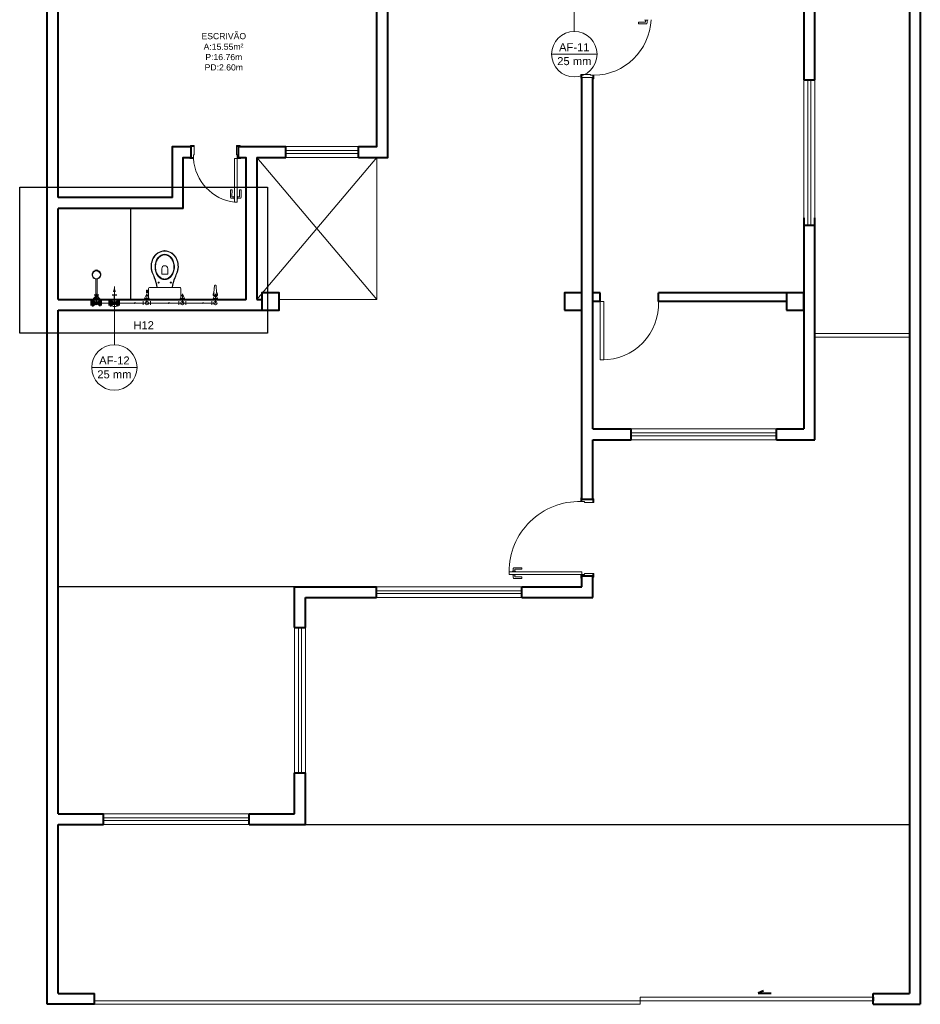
# Model space of a CAD drawing. Header units: millimetres. Extents: x 26 to 1362, y 24 to 358.
# Tile 108 of 256: x 666 to 678, y 147 to 161. Entities that reach past the tile are written whole.
import ezdxf

# ---------------------------------------------------------------- set-up
doc = ezdxf.new("R2010")
doc.units = ezdxf.units.MM
doc.linetypes.add('HIDDEN2', pattern=[4.7625, 3.175, -1.5875])
for name, color, linetype, lineweight in [('AF-Colunas', 4, 'Continuous', 5), ('AF-Condutos', 4, 'Continuous', 5), ('AF-Conexões', 9, 'Continuous', 5), ('AF-Indicação coluna', 5, 'Continuous', 5), ('AF-Sentido conduto', 9, 'Continuous', 5), ('DI-Detalhes', 1, 'Continuous', 30), ('MB_ALVENARIA', 7, 'Continuous', 40), ('MB_ESQUADRIA', 7, 'Continuous', 5), ('MB_MOBILIÁRIO', 8, 'Continuous', 13), ('MB_TEXTO_0', 7, 'Continuous', 13), ('Nível 1', 7, 'Continuous', 5), ('Textos', 7, 'Continuous', 5)]:
    doc.layers.add(name, color=color, linetype=linetype, lineweight=lineweight)
for name, color, linetype in [('ARQ-PISO', 8, 'Continuous'), ('Simbolos', 5, 'Continuous'), ('Simbolos_int', 2, 'Continuous')]:
    doc.layers.add(name, color=color, linetype=linetype)
doc.styles.add('arial', font='arial.ttf')

msp = doc.modelspace()

# ---------------------------------------------------------------- hatches: boundary and pattern name
at = {"layer": 'AF-Condutos', "linetype": 'Continuous'}
msp.add_hatch(color=256, dxfattribs=at).paths.add_polyline_path([(667.3906, 157.3093), (667.3712, 157.2369), (667.4101, 157.2369)])
at = {"layer": 'AF-Sentido conduto', "linetype": 'Continuous'}
for points in [[(667.167, 157.0843), (667.2153, 157.0714), (667.2153, 157.0972)], [(667.714, 157.0843), (667.6657, 157.0972), (667.6657, 157.0714)], [(668.181, 157.0843), (668.1327, 157.0972), (668.1327, 157.0714)], [(668.6514, 157.0843), (668.6031, 157.0972), (668.6031, 157.0714)]]:
    msp.add_hatch(color=256, dxfattribs=at).paths.add_polyline_path(points)
at = {"layer": 'Simbolos', "linetype": 'Continuous'}
for points in [[(667.0908, 157.0424), (667.0908, 157.1264), (667.1433, 157.0845)], [(667.1433, 157.0845), (667.1958, 157.0424), (667.1958, 157.1264)], [(667.3381, 157.0422), (667.3381, 157.1262), (667.3906, 157.0843)], [(667.3906, 157.0843), (667.4431, 157.0422), (667.4431, 157.1262)]]:
    msp.add_hatch(color=256, dxfattribs=at).paths.add_polyline_path(points)

# ---------------------------------------------------------------- linework, layer by layer
at = {"layer": 'AF-Colunas', "const_width": 0.025}
msp.add_lwpolyline([(667.4031, 157.0843, 1), (667.3781, 157.0843, 1)], format="xyb", close=True, dxfattribs=at)
at = {"layer": 'AF-Colunas'}
msp.add_circle((667.3906, 157.0843), 0.025, dxfattribs=at)
at = {"layer": 'AF-Condutos'}
for p, q in [((667.3406, 157.0843), (667.1933, 157.0843)), ((667.4406, 157.0843), (667.7874, 157.0843)), ((667.8874, 157.0843), (668.2745, 157.0843)), ((668.3745, 157.0843), (668.7283, 157.0843))]:
    msp.add_line(p, q, dxfattribs=at)
for points in [[(667.3906, 157.1343), (667.3906, 157.3093)], [(667.3656, 157.041), (667.3726, 157.0377), (667.3801, 157.0354), (667.3877, 157.0344), (667.3955, 157.0345), (667.4031, 157.0359), (667.4104, 157.0384), (667.4173, 157.042), (667.4235, 157.0466), (667.4289, 157.0522), (667.4335, 157.0585), (667.4369, 157.0654), (667.4393, 157.0728), (667.4405, 157.0804), (667.4405, 157.0882), (667.4393, 157.0958), (667.4369, 157.1032), (667.4335, 157.1101), (667.4289, 157.1164), (667.4235, 157.122), (667.4173, 157.1266), (667.4104, 157.1302), (667.4031, 157.1327), (667.3955, 157.1341), (667.3877, 157.1342), (667.3801, 157.1332), (667.3726, 157.131), (667.3656, 157.1276)]]:
    msp.add_lwpolyline(points, dxfattribs=at)
at = {"layer": 'AF-Conexões'}
for p, q in [((667.1433, 157.2093), (667.112, 157.1468)), ((667.112, 157.1468), (667.1745, 157.1468)), ((667.1433, 157.0843), (667.1433, 157.2093)), ((667.1745, 157.1468), (667.1433, 157.2093)), ((667.8374, 157.2093), (667.8062, 157.1468)), ((667.8062, 157.1468), (667.8687, 157.1468)), ((667.8374, 157.0843), (667.8374, 157.2093)), ((667.8687, 157.1468), (667.8374, 157.2093)), ((668.3245, 157.2093), (668.2933, 157.1468)), ((668.2933, 157.1468), (668.3558, 157.1468)), ((668.3245, 157.0843), (668.3245, 157.2093)), ((668.3558, 157.1468), (668.3245, 157.2093)), ((668.7783, 157.2093), (668.747, 157.1468)), ((668.747, 157.1468), (668.8095, 157.1468)), ((668.7783, 157.0843), (668.7783, 157.2093)), ((668.8095, 157.1468), (668.7783, 157.2093)), ((667.1433, 157.0843), (667.1933, 157.0843)), ((667.1933, 157.1093), (667.1933, 157.0593)), ((667.3406, 157.0593), (667.3406, 157.1093)), ((667.3906, 157.0843), (667.3406, 157.0843)), ((667.3906, 157.0843), (667.4406, 157.0843)), ((667.4406, 157.1093), (667.4406, 157.0593)), ((667.7874, 157.0593), (667.7874, 157.1093)), ((667.8374, 157.0843), (667.7874, 157.0843)), ((667.8374, 157.0843), (667.8874, 157.0843)), ((667.8874, 157.1093), (667.8874, 157.0593)), ((668.2745, 157.0593), (668.2745, 157.1093)), ((668.3245, 157.0843), (668.2745, 157.0843)), ((668.3245, 157.0843), (668.3745, 157.0843)), ((668.3745, 157.1093), (668.3745, 157.0593)), ((668.7283, 157.0593), (668.7283, 157.1093)), ((668.7783, 157.0843), (668.7283, 157.0843))]:
    msp.add_line(p, q, dxfattribs=at)
for centre in [(667.1433, 157.0843), (667.1433, 157.0843), (667.3906, 157.0843), (667.8374, 157.0843), (667.8374, 157.0843), (668.3245, 157.0843), (668.3245, 157.0843), (668.7783, 157.0843), (668.7783, 157.0843)]:
    msp.add_circle(centre, 0.025, dxfattribs=at)
at = {"layer": 'AF-Indicação coluna'}
for p, q in [((673.7118, 160.8167), (673.7118, 161.2593)), ((673.3995, 160.5044), (674.0241, 160.5044)), ((667.3906, 156.5108), (667.3906, 157.0593)), ((667.0784, 156.1985), (667.7029, 156.1985))]:
    msp.add_line(p, q, dxfattribs=at)
for centre in [(673.7118, 160.5044), (667.3906, 156.1985)]:
    msp.add_circle(centre, 0.3123, dxfattribs=at)
at = {"layer": 'AF-Sentido conduto'}
for points in [[(667.367, 157.0843), (667.167, 157.0843)], [(667.514, 157.0843), (667.714, 157.0843)], [(667.981, 157.0843), (668.181, 157.0843)], [(668.4514, 157.0843), (668.6514, 157.0843)]]:
    msp.add_lwpolyline(points, dxfattribs=at)
at = {"layer": 'ARQ-PISO'}
msp.add_line((667.6174, 157.1343), (667.6174, 158.3843), dxfattribs=at)
for points in [[(669.8674, 153.1843), (666.6174, 153.1843)], [(670.0174, 149.9143), (678.3174, 149.9143)]]:
    msp.add_lwpolyline(points, dxfattribs=at)
at = {"layer": 'DI-Detalhes'}
msp.add_lwpolyline([(666.089, 158.6747), (669.4964, 158.6747), (669.4964, 156.6693), (666.089, 156.6693), (666.089, 158.6747)], dxfattribs=at)
at = {"layer": 'MB_ALVENARIA'}
for p, q in [((666.4674, 147.4443), (666.4674, 192.3643)), ((678.3174, 171.8043), (678.3174, 147.5943)), ((666.6174, 158.5343), (666.6174, 162.5343)), ((677.0174, 160.1543), (677.0174, 161.5343)), ((669.0974, 159.2343), (669.3474, 159.2343)), ((669.3474, 159.0843), (669.3474, 157.1343)), ((666.6174, 157.1343), (666.6174, 158.3843)), ((677.0174, 155.2043), (677.0174, 158.2543)), ((674.0674, 157.2243), (673.9674, 157.2243)), ((676.6274, 157.2243), (674.8674, 157.2243)), ((674.0674, 157.1043), (673.9674, 157.1043)), ((676.6274, 157.1043), (674.8674, 157.1043)), ((666.6174, 150.0643), (666.6174, 156.9843)), ((673.9674, 155.3543), (674.4924, 155.3543)), ((676.4924, 155.3543), (676.8674, 155.3543)), ((673.9674, 154.3843), (673.9674, 155.2043)), ((673.9674, 155.2043), (674.4924, 155.2043)), ((676.4924, 155.2043), (677.0174, 155.2043)), ((673.8174, 154.3843), (673.8174, 154.8843)), ((673.8174, 153.1843), (673.8174, 153.3343)), ((673.9674, 153.0343), (673.9674, 153.3343)), ((669.8674, 152.6243), (669.8674, 153.1843)), ((669.8674, 153.1843), (670.9924, 153.1843)), ((672.9924, 153.1843), (673.8174, 153.1843)), ((670.0174, 152.6243), (670.0174, 153.0343)), ((670.0174, 153.0343), (670.9924, 153.0343)), ((672.9924, 153.0343), (673.9674, 153.0343)), ((669.8674, 150.0643), (669.8674, 150.6243)), ((670.0174, 149.9143), (670.0174, 150.6243)), ((666.6174, 150.0643), (667.2424, 150.0643)), ((669.2424, 150.0643), (669.8674, 150.0643)), ((666.6174, 147.5943), (666.6174, 149.9143)), ((666.6174, 149.9143), (667.2424, 149.9143)), ((669.2424, 149.9143), (670.0174, 149.9143)), ((666.6174, 147.5943), (667.1174, 147.5943)), ((667.1174, 147.4443), (667.1174, 147.5943)), ((676.3128, 147.6315), (676.2379, 147.596)), ((676.2379, 147.596), (676.4183, 147.596)), ((677.8174, 147.5943), (678.3174, 147.5943)), ((677.8174, 147.4443), (677.8174, 147.5943)), ((677.8174, 147.5443), (677.8174, 147.4943)), ((667.1174, 147.4443), (666.4674, 147.4443)), ((677.8174, 147.4443), (678.4674, 147.4443))]:
    msp.add_line(p, q, dxfattribs=at)
at = {"layer": 'MB_ALVENARIA', "linetype": 'Continuous'}
msp.add_line((678.4674, 171.8043), (678.4674, 147.4443), dxfattribs=at)
at = {"layer": 'MB_ALVENARIA'}
for points in [[(670.7474, 159.0843), (671.1474, 159.0843), (671.1474, 161.5343)], [(670.7474, 159.2343), (670.9974, 159.2343), (670.9974, 161.5343)], [(676.8674, 161.1843), (676.8674, 160.1543)], [(673.8174, 154.8843), (673.8174, 160.1843)], [(673.9674, 155.3543), (673.9674, 160.1768)], [(676.8674, 160.1543), (677.0174, 160.1543)], [(668.1874, 158.5343), (668.1874, 159.2343), (668.4474, 159.2343)], [(668.4474, 159.0843), (668.4474, 159.2343)], [(669.0974, 159.0843), (669.0974, 159.2343)], [(669.3474, 159.2343), (669.7474, 159.2343)], [(669.7474, 159.0843), (669.7474, 159.2343)], [(670.7474, 159.0843), (670.7474, 159.2343)], [(668.3374, 158.3843), (668.3374, 159.0843), (668.4474, 159.0843)], [(669.0974, 159.0843), (669.1974, 159.0843), (669.1974, 157.1343)], [(669.3474, 159.0843), (669.7474, 159.0843)], [(668.1874, 158.5343), (666.6174, 158.5343)], [(668.3374, 158.3843), (666.6174, 158.3843)], [(676.8674, 158.2543), (676.8674, 155.3543)], [(676.8674, 158.1543), (677.0174, 158.1543)], [(669.4174, 156.9843), (669.6574, 156.9843), (669.6574, 157.2243), (669.4174, 157.2243), (669.4174, 156.9843)], [(673.5774, 156.9843), (673.8174, 156.9843), (673.8174, 157.2243), (673.5774, 157.2243), (673.5774, 156.9843)], [(674.0674, 157.1043), (674.0674, 157.2243)], [(674.8674, 157.1043), (674.8674, 157.2243)], [(676.6274, 156.9843), (676.8674, 156.9843), (676.8674, 157.2243), (676.6274, 157.2243), (676.6274, 156.9843)], [(666.6174, 157.1343), (669.1974, 157.1343)], [(666.6174, 157.1343), (669.1974, 157.1343), (669.1974, 157.1343)], [(669.3474, 157.1343), (669.4174, 157.1343)], [(666.6174, 156.9843), (669.4174, 156.9843)], [(674.4924, 155.2043), (674.4924, 155.3543)], [(676.4924, 155.2043), (676.4924, 155.3543)], [(673.9674, 154.3843), (673.8174, 154.3843)], [(673.8174, 153.1843), (673.8174, 153.3343), (673.9674, 153.3343)], [(670.9924, 153.0343), (670.9924, 153.1843)], [(672.9924, 153.0343), (672.9924, 153.1843)], [(669.8674, 152.6243), (670.0174, 152.6243)], [(669.8674, 150.6243), (670.0174, 150.6243)], [(667.2424, 149.9143), (667.2424, 150.0643)], [(669.2424, 149.9143), (669.2424, 150.0643)]]:
    msp.add_lwpolyline(points, dxfattribs=at)
at = {"layer": 'MB_ESQUADRIA'}
for p, q in [((674.5949, 160.9239), (674.5949, 160.9439)), ((674.5949, 160.9439), (674.6869, 160.9439)), ((674.6819, 160.9725), (674.6819, 160.9789)), ((674.7245, 160.9725), (674.6819, 160.9725)), ((674.6919, 160.9489), (674.6919, 160.9725)), ((674.7119, 160.9725), (674.7119, 160.9339)), ((674.7245, 160.9789), (674.7245, 160.9725)), ((674.7019, 160.9239), (674.5949, 160.9239)), ((673.9324, 160.2243), (673.8174, 160.2242)), ((673.8174, 160.2242), (673.8174, 160.1892)), ((673.9324, 160.2143), (673.9324, 160.2243)), ((673.9324, 160.2143), (673.9674, 160.2143)), ((673.9674, 160.2143), (673.9674, 160.1893)), ((668.4873, 159.2343), (668.4523, 159.2343)), ((668.4873, 159.2343), (668.4523, 159.2343)), ((668.4874, 159.1193), (668.4873, 159.2343)), ((668.4874, 159.1193), (668.4873, 159.2343)), ((669.0674, 159.1193), (669.0675, 159.2343)), ((669.0674, 159.1193), (669.0675, 159.2343)), ((669.0674, 159.1193), (669.0675, 159.2343)), ((669.0674, 159.1193), (669.0675, 159.2343)), ((669.0675, 159.2343), (669.1025, 159.2343)), ((669.0675, 159.2343), (669.1025, 159.2343)), ((669.0675, 159.2343), (669.1025, 159.2343)), ((669.0675, 159.2343), (669.1025, 159.2343)), ((668.4774, 159.0843), (668.4524, 159.0843)), ((668.4774, 159.0843), (668.4524, 159.0843)), ((668.4774, 159.1193), (668.4874, 159.1193)), ((668.4774, 159.1193), (668.4774, 159.0843)), ((668.4774, 159.1193), (668.4874, 159.1193)), ((668.4774, 159.1193), (668.4774, 159.0843)), ((669.0774, 159.1193), (669.0674, 159.1193)), ((669.0774, 159.1193), (669.0674, 159.1193)), ((669.0774, 159.1193), (669.0674, 159.1193)), ((669.0774, 159.1193), (669.0674, 159.1193)), ((669.0774, 159.1193), (669.0774, 159.0843)), ((669.0774, 159.1193), (669.0774, 159.0843)), ((669.0774, 159.1193), (669.0774, 159.0843)), ((669.0774, 159.1193), (669.0774, 159.0843)), ((669.0774, 159.0843), (669.1024, 159.0843)), ((669.0774, 159.0843), (669.1024, 159.0843)), ((669.0774, 159.0843), (669.1024, 159.0843)), ((669.0774, 159.0843), (669.1024, 159.0843)), ((668.987, 158.5348), (668.9871, 158.6418)), ((668.987, 158.5348), (668.9871, 158.6418)), ((668.9871, 158.6418), (669.0071, 158.6418)), ((668.9871, 158.6418), (669.0071, 158.6418)), ((669.0071, 158.6418), (669.007, 158.5498)), ((669.0071, 158.6418), (669.007, 158.5498)), ((669.1121, 158.6417), (669.112, 158.5497)), ((669.1121, 158.6417), (669.112, 158.5497)), ((669.1321, 158.6417), (669.1121, 158.6417)), ((669.1321, 158.6417), (669.1121, 158.6417)), ((669.132, 158.5347), (669.1321, 158.6417)), ((669.132, 158.5347), (669.1321, 158.6417)), ((669.0357, 158.5248), (668.997, 158.5248)), ((669.0357, 158.5248), (668.997, 158.5248)), ((669.012, 158.5448), (669.0357, 158.5448)), ((669.012, 158.5448), (669.0357, 158.5448)), ((669.0357, 158.5549), (669.042, 158.5549)), ((669.0357, 158.5122), (669.0357, 158.5549)), ((669.0357, 158.5549), (669.042, 158.5549)), ((669.0357, 158.5122), (669.0357, 158.5549)), ((669.042, 158.5122), (669.0357, 158.5122)), ((669.042, 158.5122), (669.0357, 158.5122)), ((669.0834, 158.5548), (669.077, 158.5548)), ((669.0834, 158.5548), (669.077, 158.5548)), ((669.077, 158.5122), (669.0834, 158.5122)), ((669.077, 158.5122), (669.0834, 158.5122)), ((669.0834, 158.5122), (669.0834, 158.5548)), ((669.0834, 158.5122), (669.0834, 158.5548)), ((669.107, 158.5448), (669.0834, 158.5448)), ((669.107, 158.5448), (669.0834, 158.5448)), ((669.0834, 158.5248), (669.122, 158.5247)), ((669.0834, 158.5248), (669.122, 158.5247)), ((674.0674, 157.1043), (674.0674, 156.3043)), ((674.1174, 157.1043), (674.0674, 157.1043)), ((674.1174, 156.3043), (674.1174, 157.1043)), ((674.0674, 156.3043), (674.1174, 156.3043)), ((673.8174, 154.3543), (673.8174, 154.3794)), ((673.8524, 154.3544), (673.8174, 154.3544)), ((673.8524, 154.3544), (673.8524, 154.3444)), ((673.8524, 154.3443), (673.9674, 154.3444)), ((673.9674, 154.3444), (673.9674, 154.3794)), ((672.8603, 153.3898), (672.8603, 153.3961)), ((672.8603, 153.3961), (672.903, 153.3961)), ((672.8603, 153.3548), (672.8603, 153.3484)), ((672.8729, 153.3961), (672.8729, 153.4347)), ((672.8829, 153.4447), (672.9899, 153.4447)), ((672.8929, 153.4197), (672.8929, 153.3961)), ((672.9899, 153.4247), (672.8979, 153.4247)), ((672.903, 153.3961), (672.903, 153.3897)), ((672.903, 153.3484), (672.903, 153.3547)), ((672.9899, 153.4447), (672.9899, 153.4247)), ((673.8174, 153.3544), (673.8174, 153.3294)), ((673.8524, 153.3544), (673.8174, 153.3544)), ((673.8174, 153.3544), (673.8174, 153.3294)), ((673.8524, 153.3544), (673.8174, 153.3544)), ((673.8524, 153.3644), (673.9674, 153.3643)), ((673.8524, 153.3544), (673.8524, 153.3644)), ((673.8524, 153.3644), (673.9674, 153.3643)), ((673.8524, 153.3544), (673.8524, 153.3644)), ((673.9674, 153.3643), (673.9674, 153.3293)), ((673.9674, 153.3643), (673.9674, 153.3293)), ((672.8603, 153.3484), (672.903, 153.3484)), ((672.8729, 153.3484), (672.8729, 153.3098)), ((672.8829, 153.2998), (672.9899, 153.2997)), ((672.8929, 153.3248), (672.8929, 153.3484)), ((672.9899, 153.3197), (672.8979, 153.3198)), ((672.9899, 153.2997), (672.9899, 153.3197)), ((674.6174, 147.4443), (674.6174, 147.5443)), ((674.6174, 147.5443), (677.8174, 147.5443)), ((667.1174, 147.4943), (677.8174, 147.4943)), ((667.1174, 147.4443), (674.6174, 147.4443))]:
    msp.add_line(p, q, dxfattribs=at)
at = {"layer": 'MB_ESQUADRIA', "linetype": 'HIDDEN2'}
for p, q in [((677.0174, 156.6643), (678.3174, 156.6643)), ((677.0174, 156.6143), (678.3174, 156.6143))]:
    msp.add_line(p, q, dxfattribs=at)
at = {"layer": 'MB_ESQUADRIA'}
for points in [[(673.8174, 160.2242), (673.8024, 160.2242), (673.8024, 160.1742), (673.8174, 160.1742), (673.8174, 160.1892)], [(673.8174, 160.1843), (673.9674, 160.1843)], [(673.9674, 160.1893), (673.9674, 160.1643), (673.9824, 160.1643), (673.9824, 160.2143), (673.9674, 160.2143), (673.9674, 160.2143)], [(668.4873, 159.2343), (668.4873, 159.2493), (668.4373, 159.2493), (668.4373, 159.2343), (668.4523, 159.2343)], [(668.4873, 159.2343), (668.4873, 159.2493), (668.4373, 159.2493), (668.4373, 159.2343), (668.4523, 159.2343)], [(669.0675, 159.2343), (669.0675, 159.2493), (669.1175, 159.2493), (669.1175, 159.2343), (669.1025, 159.2343)], [(669.0675, 159.2343), (669.0675, 159.2493), (669.1175, 159.2493), (669.1175, 159.2343), (669.1025, 159.2343)], [(669.0675, 159.2343), (669.0675, 159.2493), (669.1175, 159.2493), (669.1175, 159.2343), (669.1025, 159.2343)], [(669.0675, 159.2343), (669.0675, 159.2493), (669.1175, 159.2493), (669.1175, 159.2343), (669.1025, 159.2343)], [(668.4524, 159.0843), (668.4274, 159.0843), (668.4274, 159.0693), (668.4774, 159.0693), (668.4774, 159.0843), (668.4774, 159.0843)], [(668.4524, 159.0843), (668.4274, 159.0843), (668.4274, 159.0693), (668.4774, 159.0693), (668.4774, 159.0843), (668.4774, 159.0843)], [(669.0424, 158.4693), (669.0424, 159.0693), (669.0774, 159.0693), (669.0774, 158.4693), (669.0424, 158.4693)], [(669.1024, 159.0843), (669.1274, 159.0843), (669.1274, 159.0693), (669.0774, 159.0693), (669.0774, 159.0843), (669.0774, 159.0843)], [(669.1024, 159.0843), (669.1274, 159.0843), (669.1274, 159.0693), (669.0774, 159.0693), (669.0774, 159.0843), (669.0774, 159.0843)], [(669.1024, 159.0843), (669.1274, 159.0843), (669.1274, 159.0693), (669.0774, 159.0693), (669.0774, 159.0843), (669.0774, 159.0843)], [(669.1024, 159.0843), (669.1274, 159.0843), (669.1274, 159.0693), (669.0774, 159.0693), (669.0774, 159.0843), (669.0774, 159.0843)], [(673.8174, 154.3794), (673.8174, 154.4043), (673.8024, 154.4043), (673.8024, 154.3543), (673.8174, 154.3543), (673.8174, 154.3544)], [(673.9674, 154.3444), (673.9824, 154.3444), (673.9824, 154.3944), (673.9674, 154.3944), (673.9674, 154.3794)], [(673.8174, 153.3294), (673.8174, 153.3044), (673.8024, 153.3044), (673.8024, 153.3544), (673.8174, 153.3544), (673.8174, 153.3544)], [(673.8174, 153.3294), (673.8174, 153.3044), (673.8024, 153.3044), (673.8024, 153.3544), (673.8174, 153.3544), (673.8174, 153.3544)], [(673.9674, 153.3643), (673.9824, 153.3643), (673.9824, 153.3143), (673.9674, 153.3143), (673.9674, 153.3293)], [(673.9674, 153.3643), (673.9824, 153.3643), (673.9824, 153.3143), (673.9674, 153.3143), (673.9674, 153.3293)]]:
    msp.add_lwpolyline(points, dxfattribs=at)
at = {"layer": 'MB_ESQUADRIA', "linetype": 'HIDDEN2'}
for points in [[(676.8674, 158.1543), (676.8674, 160.1543)], [(676.9224, 158.1543), (676.9224, 160.1543)], [(676.9624, 158.1543), (676.9624, 160.1543)], [(677.0174, 160.1543), (677.0174, 158.1543)], [(670.7474, 159.2343), (669.7474, 159.2343)], [(669.7474, 159.1793), (670.7474, 159.1793)], [(669.7474, 159.1393), (670.7474, 159.1393)], [(669.7474, 159.0843), (670.7474, 159.0843)], [(674.4924, 155.3543), (676.4924, 155.3543)], [(674.4924, 155.2993), (676.4924, 155.2993)], [(674.4924, 155.2593), (676.4924, 155.2593)], [(676.4924, 155.2043), (674.4924, 155.2043)], [(672.9924, 153.1843), (670.9924, 153.1843)], [(670.9924, 153.1293), (672.9924, 153.1293)], [(670.9924, 153.0893), (672.9924, 153.0893)], [(670.9924, 153.0343), (672.9924, 153.0343)], [(669.8674, 150.6243), (669.8674, 152.6243)], [(669.9224, 150.6243), (669.9224, 152.6243)], [(669.9624, 150.6243), (669.9624, 152.6243)], [(670.0174, 152.6243), (670.0174, 150.6243)], [(667.2424, 150.0643), (669.2424, 150.0643)], [(667.2424, 150.0093), (669.2424, 150.0093)], [(667.2424, 149.9693), (669.2424, 149.9693)], [(667.2424, 149.9143), (669.2424, 149.9143)]]:
    msp.add_lwpolyline(points, dxfattribs=at)
at = {"layer": 'MB_ESQUADRIA', "linetype": 'Continuous'}
for points in [[(669.3474, 159.0843), (670.9974, 157.1343)], [(670.9974, 159.0843), (669.3474, 157.1343)], [(670.9974, 159.0843), (670.9974, 157.1343)], [(669.6574, 157.1343), (670.9974, 157.1343)]]:
    msp.add_lwpolyline(points, dxfattribs=at)
at = {"layer": 'MB_ESQUADRIA'}
msp.add_lwpolyline([(673.8174, 153.3894), (672.8174, 153.3894), (672.8174, 153.3544), (673.8174, 153.3544)], close=True, dxfattribs=at)
at = {"layer": 'MB_ESQUADRIA', "linetype": 'HIDDEN2'}
for centre, radius, start, end in [((673.9665, 161.0159), 0.8018, 271.14056, 357.34932), ((669.1247, 159.1128), 0.6487, 183.84016, 262.71463), ((669.1247, 159.1128), 0.6487, 183.84016, 262.71463), ((673.7744, 153.3977), 0.957, 88.32181, 180.50129)]:
    msp.add_arc(centre, radius, start, end, dxfattribs=at)
at = {"layer": 'MB_ESQUADRIA'}
for centre, radius, start, end in [((674.6869, 160.9489), 0.005, 269.97107, 359.97107), ((674.7019, 160.9339), 0.01, 269.97107, 359.97107), ((668.997, 158.5348), 0.01, 179.97107, 269.97107), ((668.997, 158.5348), 0.01, 179.97107, 269.97107), ((669.012, 158.5498), 0.005, 179.97107, 269.97107), ((669.012, 158.5498), 0.005, 179.97107, 269.97107), ((669.107, 158.5498), 0.005, 269.97107, 359.97107), ((669.107, 158.5498), 0.005, 269.97107, 359.97107), ((669.122, 158.5347), 0.01, 269.97107, 359.97107), ((669.122, 158.5347), 0.01, 269.97107, 359.97107), ((674.1049, 157.0676), 0.7634, 269.06177, 2.75699), ((672.8829, 153.4347), 0.01, 89.97107, 179.97107), ((672.8979, 153.4197), 0.005, 89.97107, 179.97107), ((672.8829, 153.3098), 0.01, 179.97107, 269.97107), ((672.8979, 153.3248), 0.005, 179.97107, 269.97107)]:
    msp.add_arc(centre, radius, start, end, dxfattribs=at)
at = {"layer": 'MB_MOBILIÁRIO'}
for p, q in [((667.1235, 157.5361), (667.1253, 157.5304)), ((667.1335, 157.4124), (667.1335, 157.1343)), ((667.1435, 157.5397), (667.1435, 157.5332)), ((667.1435, 157.5397), (667.1435, 157.5332)), ((667.1535, 157.4124), (667.1535, 157.1343)), ((667.1612, 157.5305), (667.1629, 157.536)), ((668.7593, 157.2263), (668.7678, 157.3239)), ((668.7728, 157.3285), (668.7832, 157.3285)), ((668.7958, 157.226), (668.7882, 157.3239)), ((668.7585, 157.2047), (668.7602, 157.226)), ((668.7975, 157.2047), (668.7958, 157.226)), ((667.1535, 157.1343), (667.1335, 157.1343)), ((667.879, 157.1343), (668.2863, 157.1343))]:
    msp.add_line(p, q, dxfattribs=at)
for points in [[(668.0823, 157.4063, -0.1244509), (668.0332, 157.4187), (668.0332, 157.4187, -0.105729), (667.988, 157.4573), (667.988, 157.4573, -0.0868761), (667.9595, 157.5118), (667.9595, 157.5118, -0.0770405), (667.9489, 157.5803), (667.9489, 157.5803, -0.0770405), (667.9595, 157.6487), (667.9595, 157.6487, -0.0868761), (667.988, 157.7033), (667.988, 157.7033, -0.105729), (668.0332, 157.7418), (668.0332, 157.7418, -0.1244509), (668.0823, 157.7542), (668.0823, 157.7542, -0.1244509), (668.1314, 157.7418), (668.1314, 157.7418, -0.105729), (668.1766, 157.7033), (668.1766, 157.7033, -0.0868761), (668.2051, 157.6487), (668.2051, 157.6487, -0.0770405), (668.2157, 157.5803), (668.2157, 157.5803, -0.0770405), (668.2051, 157.5118), (668.2051, 157.5118, -0.0868761), (668.1766, 157.4573), (668.1766, 157.4573, -0.105729), (668.1314, 157.4187), (668.1314, 157.4187, -0.1244509), (668.0823, 157.4063), (668.0823, 157.4063)], [(668.0823, 157.4145, -0.1244509), (668.0364, 157.4261), (668.0364, 157.4261, -0.105729), (667.9935, 157.4626), (667.9935, 157.4626, -0.0868761), (667.9664, 157.5146), (667.9664, 157.5146, -0.0770405), (667.9562, 157.5803), (667.9562, 157.5803, -0.0770405), (667.9664, 157.6459), (667.9664, 157.6459, -0.0868761), (667.9935, 157.698), (667.9935, 157.698, -0.105729), (668.0364, 157.7345), (668.0364, 157.7345, -0.1244509), (668.0823, 157.7461), (668.0823, 157.7461, -0.1244509), (668.1282, 157.7345), (668.1282, 157.7345, -0.105729), (668.171, 157.698), (668.171, 157.698, -0.0868761), (668.1982, 157.6459), (668.1982, 157.6459, -0.0770405), (668.2084, 157.5803), (668.2084, 157.5803, -0.0770405), (668.1982, 157.5146), (668.1982, 157.5146, -0.0868761), (668.171, 157.4626), (668.171, 157.4626, -0.105729), (668.1282, 157.4261), (668.1282, 157.4261, -0.1244509), (668.0823, 157.4145), (668.0823, 157.4145)]]:
    msp.add_lwpolyline(points, format="xyb", dxfattribs=at)
for points in [[(668.0422, 157.5566), (668.0422, 157.4793), (668.083, 157.4793)], [(668.1231, 157.5566), (668.1231, 157.4793), (668.0823, 157.4793)], [(667.879, 157.1343), (667.879, 157.1343), (667.8711, 157.1357), (667.8647, 157.14), (667.8604, 157.1465), (667.8589, 157.1544), (667.8589, 157.2782), (667.8589, 157.2782), (667.8604, 157.2861), (667.8647, 157.2925), (667.8711, 157.2968), (667.879, 157.2982), (668.0823, 157.2982)], [(667.9799, 157.2989), (667.9799, 157.2989), (667.9801, 157.2982)], [(668.2863, 157.1343), (668.2863, 157.1343), (668.2942, 157.1357), (668.2999, 157.14), (668.3042, 157.1465), (668.3056, 157.1544), (668.3056, 157.2782), (668.3056, 157.2782), (668.3042, 157.2861), (668.2999, 157.2925), (668.2942, 157.2968), (668.2863, 157.2982), (668.0823, 157.2982)], [(668.1847, 157.2989), (668.1847, 157.2989), (668.1845, 157.2982)], [(667.8461, 157.2596), (667.831, 157.2596), (667.831, 157.2417), (667.831, 157.2238), (667.8461, 157.2238), (667.8461, 157.2267), (667.8589, 157.2267)], [(667.8461, 157.2596), (667.8461, 157.2567)], [(667.8461, 157.2267), (667.8461, 157.2567)], [(667.8461, 157.2567), (667.8589, 157.2567)]]:
    msp.add_lwpolyline(points, dxfattribs=at)
for centre, radius in [((667.1435, 157.4724), 0.0541), ((667.9985, 157.3652), 0.00752), ((668.1668, 157.3652), 0.00752)]:
    msp.add_circle(centre, radius, dxfattribs=at)
for centre, radius, start, end in [((668.1498, 157.5874), 0.2549, 154.55417, 197.90961), ((668.1461, 157.5877), 0.2467, 154.23754, 198.13298), ((668.0906, 157.6145), 0.1898, 92.79189, 154.23754), ((668.0906, 157.6145), 0.1851, 92.79189, 154.23754), ((668.074, 157.6145), 0.1851, 25.76246, 87.20811), ((668.074, 157.6145), 0.1898, 25.76246, 87.20811), ((668.0185, 157.5877), 0.2467, 341.86702, 25.76246), ((668.0148, 157.5874), 0.2549, 342.09039, 25.44583), ((668.0826, 157.5566), 0.0404, 0, 180), ((667.1435, 157.4724), 0.0608, 107.38796, 260.53127), ((667.124, 157.5362), 0.000485, 83.97868, 197.38796), ((667.1281, 157.5752), 0.0388, 263.97868, 293.35334), ((667.1435, 157.4724), 0.0608, 73.0092, 107.38796), ((667.1588, 157.5752), 0.0388, 246.64666, 275.28949), ((667.1435, 157.4724), 0.0608, 279.46873, 73.0092), ((667.1624, 157.5362), 0.000485, 343.0092, 95.28949), ((641.2696, 146.3957), 28.863, 22.48168, 22.6462), ((642.7077, 146.9944), 27.3099, 22.47426, 22.64856), ((667.2239, 157.1679), 0.7626, 9.83702, 20.30912), ((667.2239, 157.1679), 0.7673, 9.83702, 20.30912), ((668.9407, 157.1679), 0.7673, 159.69088, 170.16298), ((668.9407, 157.1679), 0.7626, 159.69088, 170.16298), ((693.4569, 146.9944), 27.3099, 157.35144, 157.52574), ((694.895, 146.3957), 28.863, 157.3538, 157.51832), ((668.7728, 157.3235), 0.005, 90, 175.55374), ((668.7832, 157.3235), 0.005, 4.44626, 90), ((668.778, 157.2016), 0.0309, 127.13786, 52.86214), ((668.778, 157.2016), 0.0197, 171.10748, 8.89252)]:
    msp.add_arc(centre, radius, start, end, dxfattribs=at)
at = {"layer": 'Nível 1'}
for p, q in [((667.1433, 157.1343), (667.1433, 157.0843)), ((667.3906, 157.1343), (667.3906, 157.0843)), ((667.8374, 157.1343), (667.8374, 157.0843)), ((668.3245, 157.1343), (668.3245, 157.0843)), ((668.7783, 157.1343), (668.7783, 157.0843))]:
    msp.add_line(p, q, dxfattribs=at)
at = {"layer": 'Simbolos'}
for p, q in [((667.1433, 157.1943), (667.0908, 157.1264)), ((667.1748, 157.1943), (667.1118, 157.1943)), ((667.1433, 157.1943), (667.1958, 157.1264)), ((667.1433, 157.0845), (667.1433, 157.1943)), ((667.4221, 157.1941), (667.3591, 157.1941)), ((667.3906, 157.0843), (667.3906, 157.1941)), ((667.0908, 157.1264), (667.1433, 157.0843)), ((667.0908, 157.0424), (667.0908, 157.1264)), ((667.0908, 157.0424), (667.1433, 157.0845)), ((667.1958, 157.1264), (667.1433, 157.0845)), ((667.1958, 157.0424), (667.1433, 157.0845)), ((667.1958, 157.0424), (667.1958, 157.1264)), ((667.3381, 157.0422), (667.3381, 157.1262)), ((667.3381, 157.1262), (667.3906, 157.0841)), ((667.3381, 157.0422), (667.3906, 157.0843)), ((667.4431, 157.1262), (667.3906, 157.0843)), ((667.4431, 157.0422), (667.3906, 157.0843)), ((667.4431, 157.0422), (667.4431, 157.1262))]:
    msp.add_line(p, q, dxfattribs=at)
at = {"layer": 'Simbolos_int'}
for p, q in [((667.0726, 157.0506), (667.0726, 157.1178)), ((667.214, 157.0506), (667.214, 157.1178)), ((667.3199, 157.0505), (667.3199, 157.1177)), ((667.4613, 157.0505), (667.4613, 157.1177))]:
    msp.add_line(p, q, dxfattribs=at)

# ---------------------------------------------------------------- texts
at = {"layer": 'AF-Indicação coluna', "char_height": 0.11, "attachment_point": 8, "line_spacing_factor": 0.6, "style": 'arial'}
for s, insert, width in [('AF-11', (673.7118, 160.5457), 0.816943), ('25 mm', (673.7118, 160.3531), 0.916846), ('AF-12', (667.3906, 156.2398), 0.816943), ('25 mm', (667.3906, 156.0472), 0.916846)]:
    msp.add_mtext(s, dxfattribs=dict(at, insert=insert, width=width))
at = {"layer": 'MB_TEXTO_0', "char_height": 0.085, "attachment_point": 7, "rotation": 0.00084, "line_spacing_factor": 0.9, "style": 'arial'}
for s, insert, width in [('ESCRIVÃO', (668.5874, 160.7098), 1.229765), ('A:15.55m²', (668.6164, 160.5638), 1.097772), ('P:16.76m', (668.6404, 160.4218), 1.01853), ('PD:2.60m', (668.6304, 160.2798), 1.058035)]:
    msp.add_mtext(s, dxfattribs=dict(at, insert=insert, width=width))
at = {"layer": 'Textos', "insert": (667.7927, 156.7243), "char_height": 0.11, "width": 0.550342, "attachment_point": 8, "line_spacing_factor": 0.6, "style": 'arial'}
msp.add_mtext('H12', dxfattribs=at)

doc.saveas('drawing.dxf')
